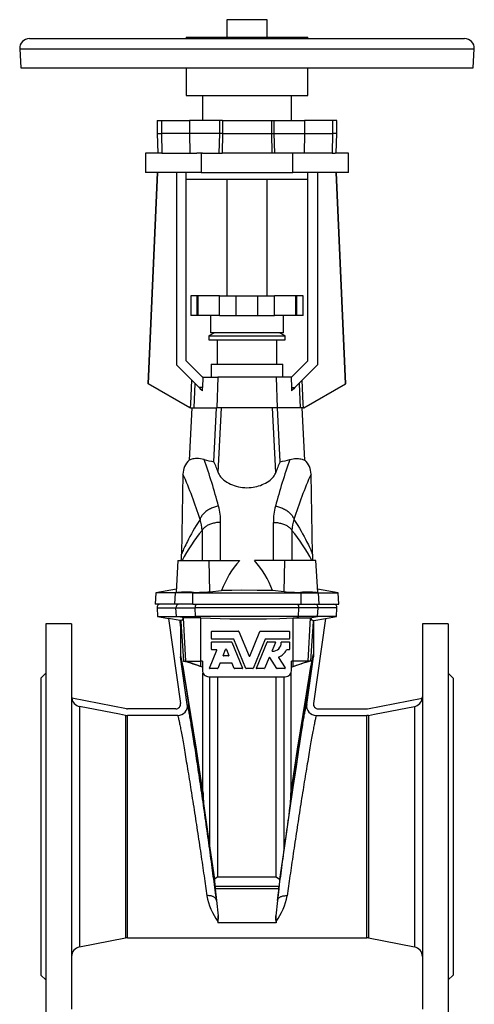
# Model space of a CAD drawing. Extents: x 61 to 833, y 26 to 943.
# Tile 2 of 3: x 61 to 341, y 336 to 943. Entities that reach past the tile are written whole.
import ezdxf

# ---------------------------------------------------------------- set-up
doc = ezdxf.new("R2010")
doc.units = 0
doc.layers.get('0').update_dxf_attribs({"linetype": 'CONTINUOUS'})

msp = doc.modelspace()

# ---------------------------------------------------------------- linework, layer by layer
at = {"color": 7, "linetype": 'CONTINUOUS'}
for p, q in [((188.6, 942.81), (188.6, 932.15)), ((213.6, 942.81), (188.6, 942.81)), ((213.6, 932.15), (213.6, 942.81)), ((67.1, 931.15), (331.47, 931.15)), ((163.6, 932.15), (163.6, 931.15)), ((163.6, 932.15), (238.6, 932.15)), ((238.6, 931.15), (238.6, 932.15)), ((331.47, 931.15), (335.1, 931.15)), ((61.11, 924.83), (61.72, 913.15)), ((340.48, 913.15), (341.09, 924.83)), ((61.72, 913.15), (336.7, 913.15)), ((163.6, 913.15), (163.6, 896.15)), ((238.6, 896.15), (238.6, 913.15)), ((336.7, 913.15), (340.48, 913.15)), ((163.6, 896.15), (238.6, 896.15)), ((173.6, 896.15), (173.6, 880.65)), ((228.6, 880.65), (228.6, 896.15)), ((145.82, 880.65), (145.82, 872.65)), ((145.82, 880.65), (148.36, 880.65)), ((148.36, 880.65), (165.73, 880.65)), ((184.32, 880.65), (165.73, 880.65)), ((185.94, 880.65), (184.32, 880.65)), ((185.94, 880.65), (185.94, 872.65)), ((185.94, 880.65), (216.26, 880.65)), ((216.26, 880.65), (216.26, 872.65)), ((216.26, 880.65), (217.88, 880.65)), ((217.88, 880.65), (236.47, 880.65)), ((253.84, 880.65), (236.47, 880.65)), ((256.38, 880.65), (253.84, 880.65)), ((256.38, 872.65), (256.38, 880.65)), ((145.82, 872.65), (146.24, 860.65)), ((145.82, 872.65), (148.36, 872.65)), ((165.73, 872.65), (148.36, 872.65)), ((184.32, 872.65), (165.73, 872.65)), ((185.94, 872.65), (184.32, 872.65)), ((185.94, 872.65), (185.83, 860.65)), ((185.94, 872.65), (216.26, 872.65)), ((216.26, 872.65), (216.37, 860.65)), ((216.26, 872.65), (217.88, 872.65)), ((217.88, 872.65), (236.47, 872.65)), ((236.47, 872.65), (253.84, 872.65)), ((256.38, 872.65), (253.84, 872.65)), ((255.96, 860.65), (256.38, 872.65)), ((138.6, 860.65), (138.6, 848.65)), ((146.76, 860.65), (138.6, 860.65)), ((148.71, 860.65), (146.76, 860.65)), ((148.71, 860.65), (165.97, 860.65)), ((165.97, 860.65), (170.23, 860.65)), ((172.81, 860.65), (170.23, 860.65)), ((172.81, 860.65), (172.81, 848.65)), ((173.7, 860.65), (172.81, 860.65)), ((173.7, 860.65), (184.03, 860.65)), ((184.03, 860.65), (185.83, 860.65)), ((216.37, 860.65), (185.83, 860.65)), ((218.17, 860.65), (216.37, 860.65)), ((228.5, 860.65), (218.17, 860.65)), ((229.4, 860.65), (228.5, 860.65)), ((229.4, 848.65), (229.4, 860.65)), ((231.98, 860.65), (229.4, 860.65)), ((236.24, 860.65), (231.98, 860.65)), ((253.49, 860.65), (236.24, 860.65)), ((253.49, 860.65), (255.44, 860.65)), ((263.6, 860.65), (255.44, 860.65)), ((263.6, 848.65), (263.6, 860.65)), ((172.81, 848.65), (138.6, 848.65)), ((140.27, 718.4), (145.96, 848.65)), ((140.42, 718.47), (146.1, 848.65)), ((157.6, 848.65), (157.6, 730.16)), ((163.6, 732.65), (163.6, 848.65)), ((163.6, 844.65), (238.6, 844.65)), ((172.81, 848.65), (229.4, 848.65)), ((188.6, 844.65), (188.6, 772.64)), ((213.6, 772.64), (213.6, 844.65)), ((263.6, 848.65), (229.4, 848.65)), ((238.6, 732.65), (238.6, 848.65)), ((244.6, 848.65), (244.6, 730.16)), ((261.78, 718.47), (256.1, 848.65)), ((261.93, 718.4), (256.24, 848.65)), ((166.6, 772.64), (166.6, 760.64)), ((170.33, 772.64), (166.6, 772.64)), ((171.03, 772.64), (170.33, 772.64)), ((184.1, 772.64), (171.03, 772.64)), ((184.1, 772.64), (194.35, 772.64)), ((194.35, 760.64), (194.35, 772.64)), ((194.35, 772.64), (207.85, 772.64)), ((207.85, 760.64), (207.85, 772.64)), ((207.85, 772.64), (218.1, 772.64)), ((231.17, 772.64), (218.1, 772.64)), ((231.87, 772.64), (231.17, 772.64)), ((235.6, 772.64), (231.87, 772.64)), ((235.6, 760.64), (235.6, 772.64)), ((170.33, 760.64), (166.6, 760.64)), ((171.03, 760.64), (170.33, 760.64)), ((184.1, 760.64), (171.03, 760.64)), ((178.6, 760.64), (178.6, 749.94)), ((184.1, 760.64), (194.35, 760.64)), ((194.35, 760.64), (207.85, 760.64)), ((207.85, 760.64), (218.1, 760.64)), ((231.17, 760.64), (218.1, 760.64)), ((223.6, 749.94), (223.6, 760.64)), ((231.87, 760.64), (231.17, 760.64)), ((235.6, 760.64), (231.87, 760.64)), ((181.06, 749.94), (177.6, 747.94)), ((177.6, 747.94), (177.6, 745.65)), ((177.6, 747.94), (224.6, 747.94)), ((223.6, 749.94), (178.6, 749.94)), ((224.6, 747.94), (221.14, 749.94)), ((224.6, 745.65), (224.6, 747.94)), ((177.6, 745.65), (224.6, 745.65)), ((182.65, 745.65), (182.65, 730.65)), ((219.55, 730.65), (219.55, 745.65)), ((157.6, 730.16), (171.66, 716.1)), ((173.6, 722.65), (163.6, 732.65)), ((179.1, 730.65), (179.1, 722.65)), ((179.1, 730.65), (223.1, 730.65)), ((223.1, 722.65), (223.1, 730.65)), ((228.6, 722.65), (238.6, 732.65)), ((244.6, 730.16), (230.54, 716.1)), ((173.98, 722.65), (173.6, 722.65)), ((173.98, 722.65), (173.77, 716.1)), ((173.98, 722.65), (183.2, 722.65)), ((219.01, 722.65), (183.2, 722.65)), ((228.22, 722.65), (219.01, 722.65)), ((228.22, 722.65), (228.43, 716.1)), ((228.22, 722.65), (228.6, 722.65)), ((140.42, 718.47), (140.27, 718.4)), ((165.82, 703.65), (140.27, 718.4)), ((166.1, 703.65), (140.42, 718.47)), ((236.1, 703.65), (261.78, 718.47)), ((236.38, 703.65), (261.93, 718.4)), ((261.78, 718.47), (261.93, 718.4)), ((167.1, 703.65), (165.41, 671.37)), ((166.1, 703.65), (165.82, 703.65)), ((166.33, 703.65), (166.1, 703.65)), ((166.33, 703.65), (168.41, 703.65)), ((168.41, 703.65), (182.42, 703.65)), ((180.68, 670.42), (182.26, 703.65)), ((219.78, 703.65), (182.42, 703.65)), ((233.79, 703.65), (219.78, 703.65)), ((221.53, 670.42), (219.94, 703.65)), ((235.87, 703.65), (233.79, 703.65)), ((236.79, 671.37), (235.1, 703.65)), ((235.87, 703.65), (236.1, 703.65)), ((236.1, 703.65), (236.38, 703.65)), ((161.65, 662.86), (160.79, 613.5)), ((241.41, 613.5), (240.55, 662.86)), ((158.6, 609.65), (157.57, 590.03)), ((158.6, 609.65), (177.85, 609.65)), ((177.85, 609.65), (196.58, 609.65)), ((224.36, 609.65), (205.62, 609.65)), ((243.6, 609.65), (224.36, 609.65)), ((244.63, 590.03), (243.6, 609.65)), ((144.97, 589.71), (144.6, 582.65)), ((157.67, 591.95), (144.97, 589.71)), ((156.98, 589.71), (144.97, 589.71)), ((167.79, 589.71), (156.98, 589.71)), ((167.79, 589.71), (234.41, 589.71)), ((178.22, 590.39), (185.41, 591.08)), ((223.98, 590.39), (216.79, 591.08)), ((234.41, 589.71), (245.22, 589.71)), ((257.23, 589.71), (244.53, 591.95)), ((245.22, 589.71), (257.23, 589.71)), ((257.6, 582.65), (257.23, 589.71)), ((156.62, 582.65), (144.6, 582.65)), ((167.7, 582.65), (156.62, 582.65)), ((167.7, 582.65), (234.5, 582.65)), ((234.5, 582.65), (245.58, 582.65)), ((245.58, 582.65), (257.6, 582.65)), ((145.68, 580.54), (145.97, 575.08)), ((256.24, 575.08), (256.52, 580.54)), ((93.1, 570.65), (77.1, 570.65)), ((77.1, 570.65), (77.1, 320.65)), ((93.1, 570.65), (93.1, 333.18)), ((145.97, 575.08), (152.81, 573.87)), ((145.97, 575.08), (157.63, 575.08)), ((159.96, 572.61), (152.81, 573.87)), ((152.81, 573.87), (160.16, 521.56)), ((157.63, 575.08), (169.31, 575.08)), ((160.14, 572.58), (159.96, 572.61)), ((160.14, 569.24), (159.96, 572.61)), ((160.27, 572.57), (160.14, 572.58)), ((160.14, 572.58), (160.14, 569.24)), ((232.89, 575.08), (169.31, 575.08)), ((244.57, 575.08), (232.89, 575.08)), ((241.94, 572.57), (242.06, 572.58)), ((249.39, 573.87), (242.04, 521.56)), ((242.06, 572.58), (242.24, 572.61)), ((242.06, 569.24), (242.24, 572.61)), ((242.06, 572.58), (242.06, 569.24)), ((242.24, 572.61), (249.39, 573.87)), ((256.24, 575.08), (244.57, 575.08)), ((249.39, 573.87), (256.24, 575.08)), ((325.1, 570.65), (309.1, 570.65)), ((309.1, 570.65), (309.1, 333.18)), ((325.1, 570.65), (325.1, 320.65)), ((160.12, 569.6), (160.12, 551.83)), ((179.25, 561.46), (179.25, 565.78)), ((179.49, 566.02), (195.89, 566.02)), ((196.11, 565.87), (202.38, 550.76)), ((202.82, 550.76), (209.09, 565.87)), ((209.31, 566.02), (227.01, 566.02)), ((227.25, 565.78), (227.25, 561.46)), ((242.08, 569.6), (242.08, 551.83)), ((179.25, 554.9), (179.25, 559.21)), ((192.68, 561.22), (179.49, 561.22)), ((179.49, 559.45), (191.5, 559.45)), ((191.72, 559.31), (198.34, 543.34)), ((200.34, 543.16), (192.9, 561.08)), ((212.3, 561.08), (204.87, 543.16)), ((206.86, 543.34), (213.48, 559.31)), ((227.01, 561.22), (212.52, 561.22)), ((213.7, 559.45), (218.38, 559.45)), ((218.6, 559.12), (216.51, 554.07)), ((222.45, 559.45), (227.01, 559.45)), ((227.25, 559.21), (227.25, 554.9)), ((177.97, 543.34), (182.53, 554.33)), ((182.31, 554.66), (179.49, 554.66)), ((186.4, 551.13), (187.94, 554.84)), ((188.38, 554.84), (189.92, 551.13)), ((227.01, 554.66), (225.63, 554.66)), ((164.35, 520.92), (160.24, 550.16)), ((162.07, 547.65), (163.44, 547.65)), ((163.44, 547.65), (172.6, 547.65)), ((173.6, 547.65), (172.6, 547.65)), ((173.6, 547.65), (173.6, 542.01)), ((184.36, 546.22), (183.09, 543.16)), ((191.73, 546.36), (184.58, 546.36)), ((189.69, 550.8), (186.62, 550.8)), ((193.22, 543.16), (191.95, 546.22)), ((214.74, 549.82), (211.98, 543.16)), ((219.46, 543.12), (215.17, 549.85)), ((220.45, 549.79), (224.54, 543.38)), ((229.6, 547.65), (228.6, 547.65)), ((228.6, 542.01), (228.6, 547.65)), ((238.76, 547.65), (229.6, 547.65)), ((237.86, 520.92), (241.97, 550.16)), ((240.13, 547.65), (238.76, 547.65)), ((77.1, 540.15), (74.1, 537.15)), ((173.6, 543.94), (172.6, 544.31)), ((173.99, 467.29), (173.99, 540.28)), ((182.87, 543.01), (178.19, 543.01)), ((198.12, 543.01), (193.44, 543.01)), ((204.64, 543.01), (200.56, 543.01)), ((211.76, 543.01), (207.08, 543.01)), ((224.34, 543.01), (219.66, 543.01)), ((228.21, 467.29), (228.21, 540.28)), ((228.6, 543.94), (229.6, 544.31)), ((328.1, 537.15), (325.1, 540.15)), ((74.1, 537.15), (74.1, 354.15)), ((177.6, 538.01), (224.6, 538.01)), ((178.2, 432.39), (178.2, 538.01)), ((183.1, 414.78), (183.1, 538.01)), ((219.1, 414.78), (219.1, 538.01)), ((224, 432.39), (224, 538.01)), ((328.1, 537.15), (328.1, 354.15)), ((126.92, 518.2), (93.16, 524.76)), ((275.28, 518.2), (309.04, 524.76)), ((157.19, 518.15), (127.49, 518.15)), ((245.01, 518.15), (274.71, 518.15)), ((158.41, 514.08), (127.4, 514.08)), ((243.79, 514.08), (274.81, 514.08)), ((174.92, 455.58), (178.2, 432.39)), ((227.28, 455.58), (224, 432.39)), ((178.2, 432.39), (181.03, 413.25)), ((224, 432.39), (221.18, 413.25)), ((183.1, 414.78), (181.03, 413.25)), ((181.03, 413.25), (181.36, 408.78)), ((183.1, 414.78), (219.1, 414.78)), ((219.1, 414.78), (221.18, 413.25)), ((221.18, 413.25), (220.84, 408.78)), ((181.5, 407.38), (182.29, 400.19)), ((220.71, 407.38), (219.92, 400.19)), ((182.29, 400.19), (183.33, 390.7)), ((219.92, 400.19), (218.87, 390.7)), ((183.33, 390.7), (183.2, 386.32)), ((218.87, 390.7), (219, 386.32)), ((183.22, 387.14), (183.2, 386.32)), ((218.98, 387.14), (219, 386.32)), ((97.96, 371.54), (126.25, 377.04)), ((127.4, 377.15), (274.81, 377.15)), ((275.95, 377.04), (304.25, 371.54)), ((74.1, 354.15), (77.1, 351.15)), ((325.1, 351.15), (328.1, 354.15))]:
    msp.add_line(p, q, dxfattribs=at)
at = {"color": 8, "linetype": 'CONTINUOUS'}
for p, q in [((61.11, 924.83), (337.3, 924.83)), ((337.3, 924.83), (341.09, 924.83)), ((148.36, 880.65), (148.36, 872.65)), ((165.73, 880.65), (165.73, 872.65)), ((184.32, 872.65), (184.32, 880.65)), ((217.88, 872.65), (217.88, 880.65)), ((236.47, 880.65), (236.47, 872.65)), ((253.84, 880.65), (253.84, 872.65)), ((148.36, 872.65), (148.71, 860.65)), ((165.73, 872.65), (165.97, 860.65)), ((184.03, 860.65), (184.32, 872.65)), ((218.17, 860.65), (217.88, 872.65)), ((236.47, 872.65), (236.24, 860.65)), ((253.84, 872.65), (253.49, 860.65)), ((170.33, 760.64), (170.33, 772.64)), ((171.03, 760.64), (171.03, 772.64)), ((184.1, 760.64), (184.1, 772.64)), ((218.1, 760.64), (218.1, 772.64)), ((231.17, 760.64), (231.17, 772.64)), ((231.87, 760.64), (231.87, 772.64)), ((183.2, 722.65), (182.42, 703.65)), ((219.01, 722.65), (219.78, 703.65)), ((169.03, 718.74), (168.41, 703.65)), ((173.77, 716.1), (171.66, 716.1)), ((228.43, 716.1), (230.54, 716.1)), ((233.18, 718.74), (233.79, 703.65)), ((183.29, 663.85), (185.34, 703.65)), ((218.91, 663.85), (216.86, 703.65)), ((184.87, 609.65), (184.87, 633.09)), ((217.34, 609.65), (217.34, 633.09)), ((173.47, 628.14), (173.47, 609.65)), ((228.73, 628.14), (228.73, 609.65)), ((178.22, 590.39), (177.85, 609.65)), ((223.98, 590.39), (224.36, 609.65)), ((156.62, 582.65), (156.98, 589.71)), ((158.34, 589.96), (156.98, 589.71)), ((167.7, 582.65), (167.79, 589.71)), ((168.12, 589.96), (167.79, 589.71)), ((234.08, 589.96), (234.41, 589.71)), ((234.5, 582.65), (234.41, 589.71)), ((243.86, 589.96), (245.22, 589.71)), ((245.58, 582.65), (245.22, 589.71)), ((145.68, 580.54), (157.35, 580.54)), ((157.35, 580.54), (169.25, 580.54)), ((157.63, 575.08), (157.35, 580.54)), ((232.96, 580.54), (169.25, 580.54)), ((169.31, 575.08), (169.25, 580.54)), ((232.89, 575.08), (232.96, 580.54)), ((244.85, 580.54), (232.96, 580.54)), ((244.57, 575.08), (244.85, 580.54)), ((256.52, 580.54), (244.85, 580.54)), ((162.33, 574.22), (157.63, 575.08)), ((163.44, 547.65), (162.05, 574.18)), ((170.38, 574.22), (169.31, 575.08)), ((172.6, 547.65), (172.6, 574.18)), ((229.6, 547.65), (229.6, 574.18)), ((231.82, 574.22), (232.89, 575.08)), ((238.76, 547.65), (240.15, 574.18)), ((239.87, 574.22), (244.57, 575.08)), ((172.6, 544.31), (163.44, 547.65)), ((172.6, 544.31), (172.6, 547.65)), ((229.6, 544.31), (229.6, 547.65)), ((229.6, 544.31), (238.76, 547.65)), ((97.96, 519.7), (97.96, 371.54)), ((304.25, 519.7), (304.25, 371.54)), ((126.25, 514.19), (126.25, 377.04)), ((127.4, 377.15), (127.4, 514.08)), ((274.81, 377.15), (274.81, 514.08)), ((275.95, 514.19), (275.95, 377.04)), ((220.84, 408.78), (181.36, 408.78)), ((220.71, 407.38), (181.5, 407.38)), ((219, 386.32), (183.2, 386.32))]:
    msp.add_line(p, q, dxfattribs=at)
at = {"color": 7, "linetype": 'CONTINUOUS', "flags": 128}
for points in [[(166.33, 703.65), (166.44, 706.07), (167.08, 720.68)], [(171.66, 716.1), (172.32, 715.44), (172.98, 714.78), (173.64, 714.12)], [(230.54, 716.1), (229.88, 715.44), (229.22, 714.78), (228.56, 714.12)], [(235.87, 703.65), (235.77, 706.07), (235.12, 720.68)], [(174.66, 671.85), (173.49, 672.12), (172.38, 672.3), (171.33, 672.4), (170.36, 672.42), (169.47, 672.39), (168.6, 672.3), (167.83, 672.17), (167.16, 672.01), (166.6, 671.85), (166.14, 671.68), (165.79, 671.54), (165.58, 671.45), (165.45, 671.39), (165.41, 671.37), (165.41, 671.37)], [(227.54, 671.85), (228.51, 672.08), (229.44, 672.25), (230.33, 672.36), (231.18, 672.41), (231.99, 672.42), (232.73, 672.39), (233.59, 672.3), (234.35, 672.17), (235.01, 672.02), (235.59, 671.85), (236.06, 671.69), (236.41, 671.54), (236.58, 671.47), (236.7, 671.42), (236.77, 671.38), (236.79, 671.37), (236.79, 671.37)], [(183.29, 663.85), (183.53, 663.2), (183.87, 662.54), (184.29, 661.87), (184.8, 661.2), (185.4, 660.53), (186.07, 659.87), (186.87, 659.19), (187.76, 658.52), (188.74, 657.88), (189.81, 657.26), (190.95, 656.69), (192.08, 656.2), (193.27, 655.76), (194.52, 655.37), (195.82, 655.04), (197.1, 654.79), (198.41, 654.61), (199.71, 654.5), (201.03, 654.46), (202.35, 654.49), (203.65, 654.59), (204.84, 654.75), (206, 654.96), (207.14, 655.22), (208.24, 655.53), (209.37, 655.91), (210.44, 656.33), (211.47, 656.79), (212.43, 657.28), (213.49, 657.89), (214.46, 658.53), (215.35, 659.2), (216.14, 659.88), (216.81, 660.53), (217.39, 661.19), (217.89, 661.84), (218.31, 662.5), (218.65, 663.15), (218.91, 663.85)], [(216.79, 591.08), (207.36, 591.22), (197.93, 591.24), (191.67, 591.18), (185.41, 591.08)], [(160.27, 572.57), (160.65, 568.5), (161.25, 560.19), (162.07, 547.65)], [(162.33, 574.22), (162.13, 574.21), (162.05, 574.18)], [(170.38, 574.22), (169.74, 574.22), (169.11, 574.23), (168.01, 574.23), (166.97, 574.23), (166.01, 574.23), (165.12, 574.23), (164.33, 574.23), (163.65, 574.23), (163.1, 574.23), (162.65, 574.22), (162.33, 574.22)], [(172.6, 574.18), (171.49, 574.21), (170.38, 574.22)], [(172.6, 574.18), (178.57, 573.98), (184.55, 573.83), (190.52, 573.73), (196.5, 573.67), (204.77, 573.66), (213.05, 573.75), (221.33, 573.92), (229.6, 574.18)], [(229.6, 574.18), (230.71, 574.21), (231.82, 574.22)], [(231.82, 574.22), (232.46, 574.22), (233.1, 574.23), (234.19, 574.23), (235.23, 574.23), (236.2, 574.23), (237.08, 574.23), (237.87, 574.23), (238.55, 574.23), (239.11, 574.23), (239.55, 574.22), (239.87, 574.22)], [(239.87, 574.22), (240.07, 574.21), (240.15, 574.18)], [(241.94, 572.57), (241.56, 568.5), (240.95, 560.19), (240.13, 547.65)], [(160.12, 551.83), (160.15, 551), (160.24, 550.16)], [(242.08, 551.83), (242.05, 551), (241.97, 550.16)], [(126.25, 514.19), (122.51, 514.92), (97.96, 519.7)], [(275.95, 514.19), (279.69, 514.92), (304.25, 519.7)], [(126.25, 514.19), (127.11, 514.09), (127.4, 514.08)], [(275.95, 514.19), (275.09, 514.09), (274.81, 514.08)], [(183.22, 387.14), (183.27, 388.7), (183.32, 390.19), (183.33, 390.7)], [(218.98, 387.14), (218.93, 388.7), (218.89, 390.19), (218.87, 390.7)]]:
    msp.add_lwpolyline(points, dxfattribs=at)
at = {"color": 8, "linetype": 'CONTINUOUS', "flags": 128}
for points in [[(183.59, 643.11), (182.94, 643), (182.29, 642.86), (181.64, 642.69), (181, 642.51), (180.37, 642.3), (179.75, 642.06), (179.14, 641.8), (178.54, 641.52), (177.96, 641.22), (177.4, 640.9), (176.85, 640.56), (176.33, 640.2), (175.83, 639.83), (175.35, 639.44), (174.9, 639.03), (174.47, 638.62), (174.08, 638.19), (173.71, 637.75), (173.37, 637.3), (173.07, 636.84), (172.8, 636.37), (172.56, 635.9), (172.35, 635.43), (172.18, 634.96)], [(218.61, 643.11), (219.26, 643), (219.91, 642.86), (220.56, 642.69), (221.2, 642.51), (221.83, 642.3), (222.45, 642.06), (223.06, 641.8), (223.66, 641.52), (224.24, 641.22), (224.81, 640.9), (225.35, 640.56), (225.87, 640.2), (226.38, 639.83), (226.85, 639.44), (227.3, 639.03), (227.73, 638.62), (228.13, 638.19), (228.49, 637.75), (228.83, 637.3), (229.13, 636.84), (229.41, 636.37), (229.65, 635.9), (229.85, 635.43), (230.02, 634.96)], [(172.18, 634.96), (171, 633.09), (169.87, 631.26), (168.8, 629.47), (167.8, 627.73), (166.84, 626.02), (165.95, 624.38), (165.13, 622.8), (164.37, 621.3), (163.83, 620.21), (163.33, 619.18), (162.87, 618.21), (162.45, 617.31), (162.08, 616.49), (161.75, 615.75), (161.47, 615.11), (161.24, 614.57), (161.08, 614.19), (160.95, 613.89), (160.86, 613.68), (160.81, 613.55), (160.79, 613.5), (160.79, 613.5)], [(184.87, 633.09), (184.21, 633.08), (183.56, 633.05), (182.91, 632.99), (182.27, 632.92), (181.64, 632.82), (181.02, 632.71), (180.4, 632.57), (179.8, 632.41), (179.22, 632.24), (178.65, 632.05), (178.1, 631.83), (177.57, 631.6), (177.06, 631.36), (176.58, 631.09), (176.12, 630.81), (175.68, 630.52), (175.28, 630.21), (174.9, 629.89), (174.55, 629.56), (174.23, 629.22), (173.95, 628.87), (173.69, 628.51), (173.47, 628.14)], [(217.34, 633.09), (217.99, 633.08), (218.64, 633.05), (219.29, 632.99), (219.93, 632.92), (220.56, 632.82), (221.19, 632.71), (221.8, 632.57), (222.4, 632.41), (222.98, 632.24), (223.55, 632.05), (224.1, 631.83), (224.63, 631.6), (225.14, 631.36), (225.62, 631.09), (226.08, 630.81), (226.52, 630.52), (226.93, 630.21), (227.3, 629.89), (227.65, 629.56), (227.97, 629.22), (228.26, 628.87), (228.51, 628.51), (228.73, 628.14)], [(230.02, 634.96), (231.21, 633.09), (232.33, 631.26), (233.4, 629.47), (234.41, 627.73), (235.36, 626.02), (236.25, 624.38), (237.08, 622.8), (237.84, 621.3), (238.38, 620.21), (238.88, 619.18), (239.33, 618.21), (239.75, 617.31), (240.12, 616.49), (240.45, 615.75), (240.73, 615.11), (240.96, 614.57), (241.12, 614.19), (241.25, 613.89), (241.34, 613.68), (241.39, 613.55), (241.41, 613.5), (241.41, 613.5)], [(173.99, 467.29), (171.87, 480.92), (169.92, 493.37), (168.14, 504.65), (166.53, 514.73), (165.11, 523.61), (163.86, 531.29), (162.78, 537.76), (161.89, 543.02), (161.18, 547.06), (160.64, 549.87), (160.29, 551.46), (160.12, 551.83)], [(160.24, 550.16), (160.39, 549.83), (160.71, 548.33), (161.2, 545.66), (161.84, 541.82), (162.65, 536.83), (163.63, 530.67), (164.76, 523.36), (166.06, 514.9), (167.52, 505.29), (169.13, 494.55), (170.9, 482.68), (172.83, 469.68), (174.92, 455.58)], [(241.97, 550.16), (241.81, 549.83), (241.49, 548.33), (241.01, 545.66), (240.36, 541.82), (239.55, 536.83), (238.57, 530.67), (237.44, 523.36), (236.14, 514.9), (234.69, 505.29), (233.07, 494.55), (231.3, 482.68), (229.37, 469.68), (227.28, 455.58)], [(228.21, 467.29), (230.33, 480.92), (232.29, 493.37), (234.06, 504.65), (235.67, 514.73), (237.1, 523.61), (238.35, 531.29), (239.42, 537.76), (240.31, 543.02), (241.03, 547.06), (241.56, 549.87), (241.91, 551.46), (242.08, 551.83)], [(182.29, 400.19), (182.09, 401.73), (181.89, 403.31), (181.68, 404.91), (181.47, 406.55), (181.26, 408.21), (181.04, 409.89), (180.81, 411.61), (180.59, 413.34), (180.35, 415.1), (180.12, 416.88), (179.88, 418.68), (179.64, 420.5), (179.39, 422.34), (179.14, 424.19), (178.89, 426.06), (178.63, 427.94), (178.37, 429.84), (178.11, 431.74), (177.85, 433.66), (177.58, 435.59), (177.32, 437.52), (177.05, 439.46), (176.78, 441.4), (176.5, 443.35), (176.23, 445.3), (175.96, 447.25), (175.68, 449.2), (175.41, 451.15), (175.13, 453.1), (174.85, 455.04), (174.58, 456.97), (174.3, 458.9), (174.03, 460.82), (173.75, 462.73), (173.48, 464.63), (173.2, 466.51), (172.93, 468.38), (172.66, 470.24), (172.39, 472.08), (172.12, 473.9), (171.85, 475.71), (171.59, 477.49), (171.33, 479.25), (171.07, 481), (170.81, 482.71), (170.55, 484.4), (170.3, 486.07), (170.05, 487.71), (169.81, 489.32), (169.56, 490.9), (169.33, 492.45), (169.09, 493.97), (168.86, 495.46), (168.63, 496.91), (168.41, 498.33), (168.19, 499.71), (167.98, 501.06), (167.77, 502.37), (167.56, 503.64), (167.36, 504.87), (167.17, 506.06), (166.98, 507.21), (166.79, 508.32), (166.62, 509.39), (166.44, 510.41), (166.28, 511.39), (166.11, 512.33), (165.96, 513.22), (165.81, 514.06), (165.66, 514.86), (165.53, 515.61), (165.4, 516.31), (165.27, 516.97), (165.15, 517.58), (165.04, 518.13), (164.94, 518.64), (164.84, 519.1), (164.75, 519.51), (164.66, 519.87), (164.59, 520.18), (164.52, 520.44), (164.45, 520.65), (164.4, 520.81), (164.35, 520.92)], [(219.92, 400.19), (220.11, 401.73), (220.31, 403.31), (220.52, 404.91), (220.73, 406.55), (220.94, 408.21), (221.16, 409.89), (221.39, 411.61), (221.62, 413.34), (221.85, 415.1), (222.08, 416.88), (222.32, 418.68), (222.57, 420.5), (222.81, 422.34), (223.06, 424.19), (223.32, 426.06), (223.57, 427.94), (223.83, 429.84), (224.09, 431.74), (224.35, 433.66), (224.62, 435.59), (224.89, 437.52), (225.16, 439.46), (225.43, 441.4), (225.7, 443.35), (225.97, 445.3), (226.25, 447.25), (226.52, 449.2), (226.8, 451.15), (227.07, 453.1), (227.35, 455.04), (227.62, 456.97), (227.9, 458.9), (228.18, 460.82), (228.45, 462.73), (228.73, 464.63), (229, 466.51), (229.27, 468.38), (229.54, 470.24), (229.81, 472.08), (230.08, 473.9), (230.35, 475.71), (230.61, 477.49), (230.88, 479.25), (231.14, 481), (231.39, 482.71), (231.65, 484.4), (231.9, 486.07), (232.15, 487.71), (232.4, 489.32), (232.64, 490.9), (232.88, 492.45), (233.11, 493.97), (233.34, 495.46), (233.57, 496.91), (233.79, 498.33), (234.01, 499.71), (234.23, 501.06), (234.44, 502.37), (234.64, 503.64), (234.84, 504.87), (235.03, 506.06), (235.22, 507.21), (235.41, 508.32), (235.59, 509.39), (235.76, 510.41), (235.93, 511.39), (236.09, 512.33), (236.24, 513.22), (236.39, 514.06), (236.54, 514.86), (236.68, 515.61), (236.81, 516.31), (236.93, 516.97), (237.05, 517.58), (237.16, 518.13), (237.27, 518.64), (237.36, 519.1), (237.45, 519.51), (237.54, 519.87), (237.62, 520.18), (237.69, 520.44), (237.75, 520.65), (237.81, 520.81), (237.86, 520.92)], [(158.41, 514.08), (158.46, 513.98), (158.52, 513.83), (158.58, 513.63), (158.65, 513.38), (158.73, 513.09), (158.82, 512.74), (158.91, 512.36), (159.01, 511.92), (159.12, 511.44), (159.24, 510.91), (159.36, 510.34), (159.48, 509.72), (159.62, 509.05), (159.76, 508.35), (159.9, 507.59), (160.06, 506.8), (160.22, 505.96), (160.38, 505.08), (160.55, 504.16), (160.73, 503.19), (160.91, 502.19), (161.1, 501.15), (161.29, 500.06), (161.49, 498.94), (161.69, 497.79), (161.9, 496.59), (162.12, 495.36), (162.33, 494.1), (162.56, 492.8), (162.78, 491.47), (163.02, 490.1), (163.25, 488.71), (163.49, 487.28), (163.73, 485.83), (163.98, 484.34), (164.23, 482.83), (164.48, 481.3), (164.74, 479.74), (165, 478.15), (165.26, 476.54), (165.53, 474.92), (165.79, 473.27), (166.06, 471.6), (166.33, 469.91), (166.6, 468.21), (166.88, 466.49), (167.15, 464.75), (167.43, 463), (167.71, 461.24), (167.99, 459.47), (168.26, 457.69), (168.54, 455.9), (168.82, 454.1), (169.1, 452.3), (169.38, 450.49), (169.66, 448.68), (169.94, 446.87), (170.22, 445.06), (170.49, 443.25), (170.77, 441.43), (171.04, 439.63), (171.31, 437.82), (171.58, 436.02), (171.85, 434.23), (172.12, 432.45), (172.38, 430.67), (172.64, 428.91), (172.9, 427.15), (173.16, 425.42), (173.41, 423.69), (173.66, 421.98), (173.91, 420.29), (174.15, 418.61), (174.39, 416.95), (174.63, 415.32), (174.86, 413.7), (175.08, 412.11), (175.31, 410.54), (175.52, 409), (175.74, 407.48), (175.95, 405.98), (176.15, 404.52), (176.35, 403.08)], [(243.79, 514.08), (243.74, 513.98), (243.68, 513.83), (243.62, 513.63), (243.55, 513.38), (243.47, 513.09), (243.38, 512.74), (243.29, 512.36), (243.19, 511.92), (243.08, 511.44), (242.97, 510.91), (242.85, 510.34), (242.72, 509.72), (242.59, 509.05), (242.45, 508.35), (242.3, 507.59), (242.15, 506.8), (241.99, 505.96), (241.82, 505.08), (241.65, 504.16), (241.47, 503.19), (241.29, 502.19), (241.1, 501.15), (240.91, 500.06), (240.71, 498.94), (240.51, 497.79), (240.3, 496.59), (240.09, 495.36), (239.87, 494.1), (239.65, 492.8), (239.42, 491.47), (239.19, 490.1), (238.95, 488.71), (238.71, 487.28), (238.47, 485.83), (238.22, 484.34), (237.97, 482.83), (237.72, 481.3), (237.46, 479.74), (237.2, 478.15), (236.94, 476.54), (236.68, 474.92), (236.41, 473.27), (236.14, 471.6), (235.87, 469.91), (235.6, 468.21), (235.32, 466.49), (235.05, 464.75), (234.77, 463), (234.5, 461.24), (234.22, 459.47), (233.94, 457.69), (233.66, 455.9), (233.38, 454.1), (233.1, 452.3), (232.82, 450.49), (232.54, 448.68), (232.26, 446.87), (231.99, 445.06), (231.71, 443.25), (231.44, 441.43), (231.16, 439.63), (230.89, 437.82), (230.62, 436.02), (230.35, 434.23), (230.08, 432.45), (229.82, 430.67), (229.56, 428.91), (229.3, 427.15), (229.04, 425.42), (228.79, 423.69), (228.54, 421.98), (228.29, 420.29), (228.05, 418.61), (227.81, 416.95), (227.58, 415.32), (227.35, 413.7), (227.12, 412.11), (226.9, 410.54), (226.68, 409), (226.47, 407.48), (226.26, 405.98), (226.05, 404.52), (225.86, 403.08)], [(182.29, 400.19), (182.22, 400.47), (182.12, 400.75), (181.99, 401.01), (181.82, 401.27), (181.62, 401.51), (181.39, 401.74), (181.13, 401.96), (180.84, 402.16), (180.52, 402.35), (180.18, 402.51), (179.81, 402.66), (179.43, 402.79), (179.02, 402.9), (178.6, 402.98), (178.17, 403.05), (177.72, 403.09), (177.27, 403.11), (176.81, 403.11), (176.35, 403.08)], [(219.92, 400.19), (219.98, 400.47), (220.08, 400.75), (220.21, 401.01), (220.38, 401.27), (220.58, 401.51), (220.81, 401.74), (221.07, 401.96), (221.36, 402.16), (221.68, 402.35), (222.03, 402.51), (222.39, 402.66), (222.78, 402.79), (223.18, 402.9), (223.6, 402.98), (224.04, 403.05), (224.48, 403.09), (224.94, 403.11), (225.39, 403.11), (225.86, 403.08)]]:
    msp.add_lwpolyline(points, dxfattribs=at)
at = {"color": 7, "linetype": 'CONTINUOUS'}
for centre, radius, start, end in [((67.1, 925.15), 6, 90, 183), ((335.1, 925.15), 6, 357, 90), ((142.35, 717.11), 31.43, 354.53619, 358.14812), ((259.85, 717.11), 31.43, 181.85188, 185.46381), ((173.65, 662.65), 12, 133.3641, 178.99943), ((203.92, 781.6), 113.58, 255.07348, 258.19384), ((149.31, 654.15), 35.34, 15.94049, 27.43138), ((252.89, 654.15), 35.34, 152.56862, 164.05951), ((198.29, 781.6), 113.58, 281.80616, 284.92652), ((228.55, 662.65), 12, 1.00055, 46.63601), ((114.77, 614.12), 46.02, 354.42057, 359.23169), ((283.45, 613.92), 42.04, 180.56954, 185.8364), ((240.18, 570.78), 58.4, 138.27868, 159.65941), ((162.03, 570.78), 58.4, 20.34059, 41.72132), ((158.07, 591.13), 1.2, 246.16818, 283.0426), ((163.33, 356.1), 233.92, 88.8279, 91.22258), ((169.31, 681.93), 91.97, 269.25591, 275.56024), ((232.89, 681.93), 91.97, 264.43976, 270.74409), ((238.87, 356.1), 233.92, 88.77742, 91.1721), ((244.13, 591.13), 1.2, 256.9574, 293.83182), ((147.68, 580.65), 2, 90, 183), ((254.53, 580.65), 2, 357, 90), ((159.7, 574.99), 2.48, 283.09974, 340.82573), ((242.5, 574.99), 2.48, 199.17427, 256.90026), ((179.49, 565.78), 0.24, 89.95969, 179.96155), ((195.89, 565.78), 0.24, 22.55147, 90.02087), ((209.31, 565.78), 0.24, 89.97916, 157.44872), ((227.01, 565.78), 0.24, 0.03864, 90.04012), ((179.49, 561.46), 0.24, 180.04024, 270.03852), ((179.49, 559.21), 0.24, 89.96148, 179.95976), ((191.5, 559.21), 0.24, 22.55167, 90.02067), ((192.68, 560.98), 0.24, 22.55128, 90.02084), ((212.52, 560.98), 0.24, 89.97933, 157.44833), ((213.7, 559.21), 0.24, 89.97894, 157.44872), ((216.93, 559.01), 5.28, 267.67668, 2.10338), ((218.38, 559.21), 0.24, 337.51257, 90.06043), ((222.45, 559.21), 0.24, 89.95842, 182.10603), ((227.01, 561.46), 0.24, 269.96167, 359.95957), ((227.01, 559.21), 0.24, 0.04043, 90.03833), ((179.49, 554.9), 0.24, 180.04024, 270.03852), ((182.31, 554.42), 0.24, 337.51319, 90.05981), ((188.16, 554.74), 0.24, 22.56362, 157.43638), ((216.73, 553.98), 0.24, 157.51119, 267.77567), ((216.94, 559.02), 9.6, 292.22081, 332.12875), ((225.63, 554.42), 0.24, 89.98511, 152.11661), ((227.01, 554.9), 0.24, 269.96167, 359.95957), ((53.12, 196.6), 367.57, 70.86511, 72.75663), ((184.58, 546.12), 0.24, 89.97991, 157.44775), ((186.62, 551.04), 0.24, 157.51408, 270.05773), ((189.69, 551.04), 0.24, 269.94227, 22.48592), ((191.73, 546.12), 0.24, 22.55128, 90.02106), ((202.6, 550.85), 0.24, 202.56353, 337.43647), ((214.96, 549.72), 0.24, 32.55768, 157.42927), ((220.66, 549.91), 0.24, 112.18691, 212.524), ((349.09, 196.6), 367.57, 107.24337, 109.13489), ((177.6, 542.01), 4, 180.0393, 270.0393), ((178.19, 543.25), 0.24, 157.51257, 270.06043), ((182.87, 543.25), 0.24, 269.97894, 337.44872), ((193.44, 543.25), 0.24, 202.55172, 270.02073), ((198.12, 543.25), 0.24, 269.93968, 22.48732), ((200.56, 543.25), 0.24, 202.55156, 270.02077), ((204.64, 543.25), 0.24, 269.97919, 337.44853), ((207.08, 543.25), 0.24, 157.51266, 270.06033), ((211.76, 543.25), 0.24, 269.97933, 337.44833), ((219.66, 543.25), 0.24, 212.55305, 270.01376), ((224.34, 543.25), 0.24, 269.93326, 32.5005), ((224.6, 542.01), 4, 269.9607, 359.9607), ((99.1, 525.65), 6, 180, 188.47051), ((99.1, 525.59), 6, 187.88844, 258.97463), ((303.1, 525.59), 6, 281.02537, 352.11156), ((303.1, 525.65), 6, 351.52828, 0), ((127.49, 521.15), 3, 259, 270), ((157.19, 521.15), 3, 270, 8), ((158.41, 520.08), 6, 270.02432, 8.02727), ((243.8, 520.08), 6, 171.97273, 269.97568), ((245.01, 521.15), 3, 172, 270), ((274.71, 521.15), 3, 270, 281), ((258.51, 468.07), 84.52, 180.52838, 188.49894), ((143.69, 468.07), 84.52, 351.50106, 359.47162), ((226.23, 412.47), 45.02, 184.70201, 186.49067), ((175.98, 412.47), 45.02, 353.50933, 355.29799), ((127.4, 371.15), 6, 90, 101), ((274.81, 371.15), 6, 79, 90), ((99.1, 365.65), 6, 101, 180), ((303.1, 365.65), 6, 0, 79)]:
    msp.add_arc(centre, radius, start, end, dxfattribs=at)
at = {"color": 8, "linetype": 'CONTINUOUS'}
for centre, radius, start, end in [((-154.3, 553.83), 349.49, 14.80049, 19.73707), ((556.51, 553.83), 349.49, 160.26293, 165.19951), ((-94.7, 550.16), 280.03, 17.62745, 23.73169), ((496.9, 550.16), 280.03, 156.26831, 162.37255), ((145.45, 633.18), 39.42, 359.87185, 14.59419), ((256.76, 633.18), 39.42, 165.40581, 180.12815), ((152.32, 627.68), 21.15, 1.24921, 20.13468), ((249.88, 627.68), 21.15, 159.86532, 178.75079), ((260.58, 556.74), 112.64, 140.66103, 151.98286), ((141.62, 556.74), 112.64, 28.01714, 39.33897), ((159.32, 580.67), 1.97, 90.94379, 183.79346), ((171.99, 581.06), 2.79, 145.4724, 190.79916), ((230.21, 581.06), 2.79, 349.20084, 34.5276), ((242.88, 580.67), 1.97, 356.20654, 89.05621), ((213.46, 409.63), 37.68, 190.00982, 216.64901), ((188.74, 409.63), 37.68, 323.35099, 349.99018)]:
    msp.add_arc(centre, radius, start, end, dxfattribs=at)

doc.saveas('drawing.dxf')
